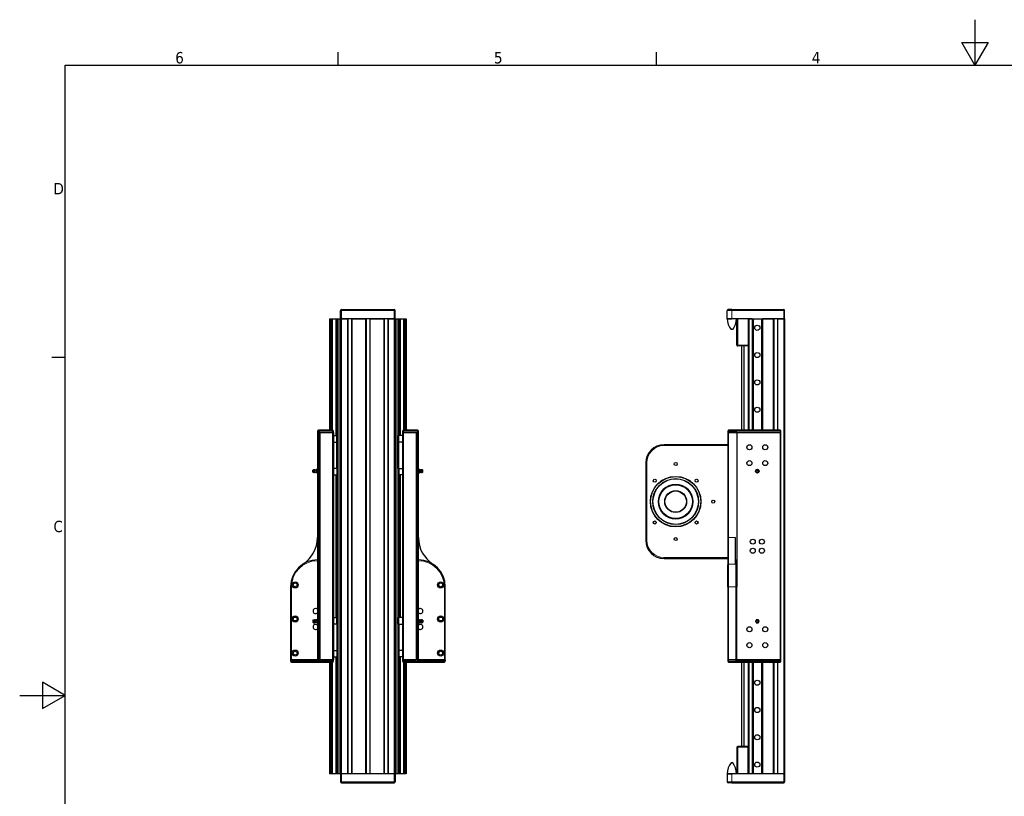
# Model space of a CAD drawing. Header units: millimetres. Extents: x 0 to 4200, y 0 to 2970.
# Tile 2 of 5: x 0 to 2164, y 1263 to 2970. Entities that reach past the tile are written whole.
import ezdxf

# ---------------------------------------------------------------- set-up
doc = ezdxf.new("R2010")
doc.units = ezdxf.units.MM
doc.header["$LTSCALE"] = 7
for name, color, linetype, lineweight in [('Bordo (ISO)', 7, 'Continuous', 25), ('Visibile (ISO)', 7, 'Continuous', 25), ('Visibile sottile (ISO)', 7, 'Continuous', 13)]:
    doc.layers.add(name, color=color, linetype=linetype, lineweight=lineweight)
doc.styles.add('Testo nota (ISO)', font='tahoma.ttf')

# ---------------------------------------------------------------- blocks, each defined once
blk = doc.blocks.new('Bordi Bordo di default')
at = {"layer": 'Bordo (ISO)'}
for p, q in [((70, 287), (70, 289.9)), ((140, 287), (140, 289.9)), ((10, 222.75), (7.1, 222.75))]:
    blk.add_line(p, q, dxfattribs=at)
at = {"layer": 'Bordo (ISO)', "flags": 128}
for points in [[(210, 297), (210, 287), (207.11, 292), (212.89, 292), (210, 287)], [(10, 10), (10, 287), (410, 287), (410, 10), (10, 10)], [(0, 148.5), (10, 148.5), (5, 151.39), (5, 145.61), (10, 148.5)]]:
    blk.add_lwpolyline(points, dxfattribs=at)
at = {"layer": 'Bordo (ISO)', "char_height": 2.5, "attachment_point": 7, "style": 'Testo nota (ISO)'}
for s, insert in [('6', (34.2, 287.35)), ('5', (104.27, 287.35)), ('4', (174.13, 287.4)), ('D', (7.43, 258.62)), ('C', (7.43, 184.33))]:
    blk.add_mtext(s, dxfattribs=dict(at, insert=insert))

msp = doc.modelspace()

# ---------------------------------------------------------------- linework, layer by layer
at = {"layer": 'Visibile (ISO)'}
for p, q in [((705.5, 2312.9), (705.5, 2330.9)), ((707.5, 2332.9), (823.5, 2332.9)), ((825.5, 2312.9), (825.5, 2330.9)), ((1555.5, 2312.9), (1555.5, 2330.9)), ((1565.5, 2332.9), (1557.5, 2332.9)), ((1565.5, 2332.9), (1679.5, 2332.9)), ((1681.5, 2312.9), (1681.5, 2330.9)), ((681.2, 2312.9), (681.7, 2312.9)), ((681.2, 2312.9), (681.2, 2067.9)), ((681.7, 2312.9), (684.5, 2312.9)), ((681.7, 2312.9), (681.7, 2067.9)), ((684.5, 2312.9), (686.5, 2312.9)), ((684.5, 2312.9), (684.5, 2067.9)), ((686.5, 2312.9), (687, 2312.9)), ((686.5, 2312.9), (686.5, 2067.9)), ((687, 2312.9), (694.7, 2312.9)), ((687, 2312.9), (687, 2067.9)), ((694.7, 2312.9), (695.3, 2312.9)), ((694.7, 2312.9), (694.7, 2056)), ((695.3, 2312.9), (697.2, 2312.9)), ((695.3, 2312.9), (695.3, 2056)), ((697.2, 2312.9), (698.6, 2312.9)), ((697.2, 2312.9), (697.2, 2056)), ((698.6, 2312.9), (699.6, 2312.9)), ((698.6, 2312.9), (698.6, 2056)), ((699.6, 2312.9), (704.3, 2312.9)), ((699.6, 2312.9), (699.6, 1312.9)), ((704.3, 2312.9), (705.5, 2312.9)), ((704.3, 1312.9), (704.3, 2312.9)), ((707.5, 2312.9), (705.5, 2312.9)), ((705.5, 1312.9), (705.5, 2312.9)), ((705.5, 2312.9), (707.5, 2312.9)), ((707.5, 2312.9), (720.5, 2312.9)), ((823.5, 2312.9), (707.5, 2312.9)), ((721.5, 2312.9), (721.5, 1312.9)), ((729.5, 2312.9), (729.5, 1312.9)), ((730.5, 2312.9), (760.5, 2312.9)), ((761.5, 2312.9), (761.5, 1312.9)), ((769.5, 2312.9), (769.5, 1312.9)), ((770.5, 2312.9), (800.5, 2312.9)), ((801.5, 2312.9), (801.5, 1312.9)), ((809.5, 2312.9), (809.5, 1312.9)), ((810.5, 2312.9), (823.5, 2312.9)), ((825.5, 2312.9), (823.5, 2312.9)), ((823.5, 2312.9), (825.5, 2312.9)), ((825.5, 2312.9), (825.5, 1312.9)), ((825.5, 2312.9), (826.7, 2312.9)), ((826.7, 2312.9), (831.4, 2312.9)), ((826.7, 2312.9), (826.7, 1312.9)), ((831.4, 2312.9), (832.4, 2312.9)), ((831.4, 2312.9), (831.4, 1312.9)), ((832.4, 2312.9), (833.7, 2312.9)), ((832.4, 2312.9), (832.4, 2056)), ((833.7, 2312.9), (835.7, 2312.9)), ((833.7, 2312.9), (833.7, 2056)), ((835.7, 2312.9), (836.2, 2312.9)), ((835.7, 2312.9), (835.7, 2056)), ((836.2, 2312.9), (843.9, 2312.9)), ((836.2, 2312.9), (836.2, 2056)), ((843.9, 2312.9), (844.5, 2312.9)), ((843.9, 2312.9), (843.9, 2067.9)), ((844.5, 2312.9), (846.4, 2312.9)), ((844.5, 2312.9), (844.5, 2067.9)), ((846.4, 2312.9), (849.2, 2312.9)), ((846.4, 2312.9), (846.4, 2067.9)), ((849.2, 2312.9), (849.7, 2312.9)), ((849.2, 2312.9), (849.2, 2067.9)), ((849.7, 2312.9), (849.7, 2067.9)), ((1555.5, 2312.9), (1565.5, 2312.9)), ((1565.5, 2312.9), (1555.5, 2312.9)), ((1610, 2312.9), (1565.5, 2312.9)), ((1576.5, 2254.9), (1576.5, 2312.9)), ((1601.5, 2312.9), (1578.5, 2312.9)), ((1601.5, 2312.9), (1601.5, 2254.9)), ((1603.5, 2312.9), (1610, 2312.9)), ((1610, 2312.9), (1611.7, 2312.9)), ((1610, 2312.9), (1610, 2067.9)), ((1611.7, 2312.9), (1612.2, 2312.9)), ((1611.7, 2312.9), (1611.7, 2067.9)), ((1612.2, 2312.9), (1630.8, 2312.9)), ((1612.2, 2312.9), (1612.2, 2067.9)), ((1630.8, 2312.9), (1631.3, 2312.9)), ((1630.8, 2312.9), (1630.8, 2067.9)), ((1631.3, 2312.9), (1633, 2312.9)), ((1631.3, 2312.9), (1631.3, 2067.9)), ((1633, 2312.9), (1656.5, 2312.9)), ((1679.5, 2312.9), (1633, 2312.9)), ((1633, 2312.9), (1633, 2067.9)), ((1657.5, 2312.9), (1657.5, 2067.9)), ((1665.5, 2312.9), (1665.5, 2067.9)), ((1666.5, 2312.9), (1679.5, 2312.9)), ((1681.5, 2312.9), (1679.5, 2312.9)), ((1679.5, 2312.9), (1681.5, 2312.9)), ((1681.5, 2312.9), (1681.5, 1312.9)), ((1567.3, 2288.9), (1563.7, 2288.9)), ((1601.5, 2252.9), (1578.5, 2252.9)), ((1587, 2252.9), (1587, 2067.9)), ((1591.5, 2252.9), (1591.5, 2067.9)), ((1601.5, 2252.9), (1601.5, 2254.9)), ((1601.5, 2252.9), (1601.5, 2067.9)), ((654.5, 2065.9), (654.5, 2062.9)), ((654.5, 2062.9), (656.5, 2062.9)), ((654.5, 2062.9), (654.5, 1562.9)), ((656.5, 2062.9), (654.5, 2062.9)), ((687.5, 2067.9), (656.5, 2067.9)), ((659.5, 2062.9), (656.5, 2062.9)), ((656.5, 2062.9), (687.5, 2062.9)), ((659.5, 1562.9), (659.5, 2062.9)), ((659.5, 2062.9), (687.5, 2062.9)), ((659.5, 2062.9), (659.5, 1562.9)), ((689.5, 2062.9), (687.5, 2062.9)), ((689.5, 2062.9), (687.5, 2062.9)), ((689.5, 2062.9), (689.5, 2065.9)), ((689.5, 2062.9), (689.5, 1562.9)), ((841.5, 2065.9), (841.5, 2062.9)), ((841.5, 2062.9), (841.5, 1562.9)), ((843.5, 2062.9), (841.5, 2062.9)), ((843.5, 2062.9), (841.5, 2062.9)), ((874.5, 2067.9), (843.5, 2067.9)), ((843.5, 2062.9), (871.5, 2062.9)), ((843.5, 2062.9), (874.5, 2062.9)), ((852, 2068.3), (849.7, 2068.3)), ((852, 2067.9), (852, 2068.3)), ((853.8, 2068.3), (857.5, 2068.3)), ((853.8, 2067.9), (853.8, 2068.3)), ((857.5, 2067.9), (857.5, 2068.3)), ((857.5, 2068.3), (859.3, 2068.3)), ((859.3, 2068.3), (860, 2068.3)), ((859.3, 2067.9), (859.3, 2068.3)), ((860, 2068.3), (862.1, 2068.3)), ((860, 2067.9), (860, 2068.3)), ((862.1, 2067.9), (862.1, 2068.3)), ((863.3, 2068.3), (867, 2068.3)), ((863.3, 2067.9), (863.3, 2068.3)), ((867, 2067.9), (867, 2068.3)), ((871.5, 2062.9), (871.5, 1562.9)), ((871.5, 2062.9), (874.5, 2062.9)), ((871.5, 2062.9), (871.5, 1562.9)), ((874.5, 2062.9), (876.5, 2062.9)), ((876.5, 2062.9), (874.5, 2062.9)), ((876.5, 2062.9), (876.5, 2065.9)), ((876.5, 1562.9), (876.5, 2062.9)), ((1556.5, 2065.9), (1556.5, 2062.9)), ((1556.5, 2062.9), (1558.5, 2062.9)), ((1556.5, 2062.9), (1556.5, 1831.8)), ((1558.5, 2062.9), (1556.5, 2062.9)), ((1671.5, 2067.9), (1558.5, 2067.9)), ((1576.5, 2062.9), (1558.5, 2062.9)), ((1558.5, 2062.9), (1671.5, 2062.9)), ((1576.3, 2068.3), (1577.1, 2068.3)), ((1576.3, 2067.9), (1576.3, 2068.3)), ((1576.5, 2062.9), (1576.5, 1780.9)), ((1576.5, 2062.9), (1671.5, 2062.9)), ((1576.5, 2062.9), (1576.5, 1780.9)), ((1576.5, 2062.9), (1671.5, 2062.9)), ((1576.5, 2062.9), (1576.5, 1780.9)), ((1577.1, 2067.9), (1577.1, 2068.3)), ((1580.9, 2068.3), (1581.7, 2068.3)), ((1580.9, 2067.9), (1580.9, 2068.3)), ((1581.7, 2067.9), (1581.7, 2068.3)), ((1671.5, 2062.9), (1673.5, 2062.9)), ((1671.5, 2062.9), (1673.5, 2062.9)), ((1673.5, 2062.9), (1671.5, 2062.9)), ((1673.5, 2062.9), (1673.5, 2065.9)), ((1673.5, 1562.9), (1673.5, 2062.9)), ((1673.5, 1562.9), (1673.5, 2062.9)), ((689.5, 2056), (697.2, 2056)), ((689.5, 2041.8), (697.2, 2041.8)), ((697.2, 2056), (699.4, 2056)), ((697.2, 2041.8), (697.2, 2056)), ((697.2, 2041.8), (699.4, 2041.8)), ((697.2, 1984), (697.2, 2041.8)), ((699.4, 2041.8), (699.4, 2056)), ((699.4, 1984), (699.4, 2041.8)), ((831.6, 2041.8), (831.6, 2056)), ((833.8, 2056), (831.6, 2056)), ((831.6, 1984), (831.6, 2041.8)), ((833.8, 2041.8), (831.6, 2041.8)), ((833.8, 2041.8), (833.8, 2056)), ((841.5, 2056), (833.8, 2056)), ((833.8, 1984), (833.8, 2041.8)), ((841.5, 2041.8), (833.8, 2041.8)), ((1556.5, 2035.9), (1416.5, 2035.9)), ((1376.5, 1995.9), (1376.5, 1825.9)), ((644.7, 1980.2), (646.4, 1981.1)), ((644.7, 1975.7), (644.7, 1980.2)), ((644.7, 1975.7), (646.4, 1974.7)), ((646.4, 1974.7), (646.4, 1981.1)), ((648.9, 1975.3), (648.9, 1980.6)), ((651.5, 1981.4), (651.5, 1979.7)), ((651.5, 1979.6), (651.5, 1979.7)), ((651.5, 1979.6), (651.5, 1976.2)), ((651.5, 1976.1), (651.5, 1976.2)), ((651.5, 1976.1), (651.5, 1974.4)), ((654.2, 1981.4), (651.8, 1981.4)), ((654.2, 1977.9), (651.8, 1977.9)), ((654.2, 1974.4), (651.8, 1974.4)), ((697.2, 1984), (689.5, 1984)), ((689.5, 1969.8), (697.2, 1969.8)), ((694.7, 1969.8), (694.7, 1656)), ((695.3, 1969.8), (695.3, 1656)), ((699.4, 1984), (697.2, 1984)), ((697.2, 1984), (697.2, 1969.8)), ((697.2, 1969.8), (699.4, 1969.8)), ((697.2, 1969.8), (697.2, 1656)), ((698.6, 1969.8), (698.6, 1656)), ((699.4, 1984), (699.4, 1969.8)), ((831.6, 1984), (833.8, 1984)), ((831.6, 1984), (831.6, 1969.8)), ((833.8, 1969.8), (831.6, 1969.8)), ((832.4, 1969.8), (832.4, 1656)), ((833.7, 1969.8), (833.7, 1656)), ((833.8, 1984), (841.5, 1984)), ((833.8, 1984), (833.8, 1969.8)), ((841.5, 1969.8), (833.8, 1969.8)), ((835.7, 1969.8), (835.7, 1656)), ((836.2, 1969.8), (836.2, 1656)), ((876.8, 1981.4), (879.2, 1981.4)), ((876.8, 1977.9), (879.2, 1977.9)), ((876.8, 1974.4), (879.2, 1974.4)), ((879.5, 1979.7), (879.5, 1981.4)), ((879.5, 1979.6), (879.5, 1979.7)), ((879.5, 1976.2), (879.5, 1979.6)), ((879.5, 1976.1), (879.5, 1976.2)), ((879.5, 1974.4), (879.5, 1976.1)), ((882, 1975.3), (882, 1980.6)), ((884.5, 1974.7), (884.5, 1981.1)), ((886.3, 1980.2), (884.5, 1981.1)), ((886.3, 1975.7), (884.5, 1974.7)), ((886.3, 1975.7), (886.3, 1980.2)), ((1621.4, 1981.4), (1621.4, 1981.4)), ((1621.5, 1981.4), (1621.4, 1981.4)), ((1621.4, 1974.4), (1621.4, 1974.4)), ((1621.4, 1974.4), (1621.5, 1974.4)), ((1624.5, 1979.6), (1624.5, 1979.7)), ((1624.5, 1976.1), (1624.5, 1976.2)), ((1556.5, 1831.8), (1556.5, 1772)), ((1573.5, 1773.6), (1573.5, 1831.8)), ((1416.5, 1785.9), (1556.5, 1785.9)), ((1574.5, 1782.9), (1573.5, 1782.9)), ((1576.5, 1780.9), (1576.5, 1723.9)), ((1556.5, 1723.9), (1556.5, 1772)), ((595.5, 1723.9), (595.5, 1562.9)), ((935.5, 1562.9), (935.5, 1723.9)), ((1556.5, 1723.9), (1556.5, 1562.9)), ((1576.5, 1562.9), (1576.5, 1723.9)), ((644.7, 1650.2), (646.4, 1651.1)), ((644.7, 1650.2), (644.7, 1645.7)), ((644.7, 1645.7), (646.4, 1644.7)), ((646.4, 1651.1), (646.4, 1644.7)), ((648.9, 1650.6), (648.9, 1645.3)), ((651.5, 1649.7), (651.5, 1651.4)), ((651.5, 1649.7), (651.5, 1649.6)), ((651.5, 1646.2), (651.5, 1649.6)), ((651.5, 1646.2), (651.5, 1646.1)), ((651.5, 1644.4), (651.5, 1646.1)), ((654.2, 1651.4), (651.8, 1651.4)), ((654.2, 1647.9), (651.8, 1647.9)), ((689.5, 1656), (697.2, 1656)), ((697.2, 1656), (699.4, 1656)), ((697.2, 1641.8), (697.2, 1656)), ((699.4, 1641.8), (699.4, 1656)), ((831.6, 1641.8), (831.6, 1656)), ((833.8, 1656), (831.6, 1656)), ((833.8, 1641.8), (833.8, 1656)), ((841.5, 1656), (833.8, 1656)), ((876.8, 1651.4), (879.2, 1651.4)), ((876.8, 1647.9), (879.2, 1647.9)), ((879.5, 1649.7), (879.5, 1651.4)), ((879.5, 1649.7), (879.5, 1649.6)), ((879.5, 1646.2), (879.5, 1649.6)), ((879.5, 1646.2), (879.5, 1646.1)), ((879.5, 1644.4), (879.5, 1646.1)), ((882, 1650.6), (882, 1645.3)), ((884.5, 1651.1), (884.5, 1644.7)), ((886.3, 1650.2), (884.5, 1651.1)), ((886.3, 1645.7), (884.5, 1644.7)), ((886.3, 1650.2), (886.3, 1645.7)), ((1621.4, 1651.4), (1621.4, 1651.4)), ((1621.4, 1651.4), (1621.5, 1651.4)), ((1624.5, 1649.7), (1624.5, 1649.6)), ((1624.5, 1646.2), (1624.5, 1646.1)), ((654.2, 1644.4), (651.8, 1644.4)), ((697.2, 1641.8), (689.5, 1641.8)), ((699.4, 1641.8), (697.2, 1641.8)), ((697.2, 1641.8), (697.2, 1584)), ((699.4, 1641.8), (699.4, 1584)), ((831.6, 1641.8), (833.8, 1641.8)), ((831.6, 1641.8), (831.6, 1584)), ((833.8, 1641.8), (841.5, 1641.8)), ((833.8, 1641.8), (833.8, 1584)), ((876.8, 1644.4), (879.2, 1644.4)), ((1621.4, 1644.4), (1621.4, 1644.4)), ((1621.5, 1644.4), (1621.4, 1644.4)), ((689.5, 1584), (697.2, 1584)), ((697.2, 1584), (699.4, 1584)), ((697.2, 1584), (697.2, 1569.8)), ((699.4, 1584), (699.4, 1569.8)), ((833.8, 1584), (831.6, 1584)), ((831.6, 1584), (831.6, 1569.8)), ((841.5, 1584), (833.8, 1584)), ((833.8, 1584), (833.8, 1569.8)), ((597.5, 1562.9), (595.5, 1562.9)), ((595.5, 1562.9), (597.5, 1562.9)), ((595.5, 1562.9), (595.5, 1559.9)), ((597.5, 1562.9), (652.5, 1562.9)), ((652.5, 1562.9), (597.5, 1562.9)), ((654.5, 1562.9), (652.5, 1562.9)), ((656.5, 1562.9), (654.5, 1562.9)), ((654.5, 1562.9), (656.5, 1562.9)), ((654.5, 1562.9), (654.5, 1559.9)), ((656.5, 1562.9), (659.5, 1562.9)), ((687.5, 1562.9), (656.5, 1562.9)), ((659.5, 1562.9), (687.5, 1562.9)), ((689.5, 1562.9), (687.5, 1562.9)), ((687.5, 1562.9), (689.5, 1562.9)), ((689.5, 1569.8), (697.2, 1569.8)), ((689.5, 1559.9), (689.5, 1562.9)), ((694.7, 1569.8), (694.7, 1312.9)), ((695.3, 1569.8), (695.3, 1312.9)), ((697.2, 1569.8), (699.4, 1569.8)), ((697.2, 1569.8), (697.2, 1312.9)), ((698.6, 1569.8), (698.6, 1312.9)), ((833.8, 1569.8), (831.6, 1569.8)), ((832.4, 1569.8), (832.4, 1312.9)), ((833.7, 1569.8), (833.7, 1312.9)), ((841.5, 1569.8), (833.8, 1569.8)), ((835.7, 1569.8), (835.7, 1312.9)), ((836.2, 1569.8), (836.2, 1312.9)), ((843.5, 1562.9), (841.5, 1562.9)), ((841.5, 1562.9), (841.5, 1559.9)), ((841.5, 1562.9), (843.5, 1562.9)), ((843.5, 1562.9), (871.5, 1562.9)), ((874.5, 1562.9), (843.5, 1562.9)), ((874.5, 1562.9), (871.5, 1562.9)), ((876.5, 1562.9), (874.5, 1562.9)), ((874.5, 1562.9), (876.5, 1562.9)), ((876.5, 1559.9), (876.5, 1562.9)), ((878.5, 1562.9), (876.5, 1562.9)), ((878.5, 1562.9), (933.5, 1562.9)), ((933.5, 1562.9), (878.5, 1562.9)), ((935.5, 1562.9), (933.5, 1562.9)), ((933.5, 1562.9), (935.5, 1562.9)), ((935.5, 1562.9), (935.5, 1559.9)), ((1558.5, 1562.9), (1556.5, 1562.9)), ((1556.5, 1562.9), (1558.5, 1562.9)), ((1556.5, 1562.9), (1556.5, 1559.9)), ((1574.5, 1562.9), (1558.5, 1562.9)), ((1574.5, 1562.9), (1558.5, 1562.9)), ((1576.5, 1562.9), (1574.5, 1562.9)), ((1574.5, 1562.9), (1576.5, 1562.9)), ((1578.5, 1562.9), (1576.5, 1562.9)), ((1576.5, 1562.9), (1576.5, 1559.9)), ((1578.5, 1562.9), (1671.5, 1562.9)), ((1578.5, 1562.9), (1671.5, 1562.9)), ((1671.5, 1562.9), (1578.5, 1562.9)), ((1673.5, 1562.9), (1671.5, 1562.9)), ((1673.5, 1562.9), (1671.5, 1562.9)), ((1671.5, 1562.9), (1673.5, 1562.9)), ((1673.5, 1559.9), (1673.5, 1562.9)), ((597.5, 1557.9), (652.5, 1557.9)), ((652.5, 1557.9), (656.5, 1557.9)), ((656.5, 1557.9), (687.5, 1557.9)), ((664, 1557.9), (664, 1557.5)), ((667.6, 1557.5), (664, 1557.5)), ((667.6, 1557.9), (667.6, 1557.5)), ((681.2, 1557.9), (681.2, 1312.9)), ((681.7, 1557.9), (681.7, 1312.9)), ((684.5, 1557.9), (684.5, 1312.9)), ((686.5, 1557.9), (686.5, 1312.9)), ((687, 1557.9), (687, 1312.9)), ((843.5, 1557.9), (874.5, 1557.9)), ((843.9, 1557.9), (843.9, 1312.9)), ((844.5, 1557.9), (844.5, 1312.9)), ((846.4, 1557.9), (846.4, 1312.9)), ((849.2, 1557.9), (849.2, 1312.9)), ((849.7, 1557.9), (849.7, 1312.9)), ((874.5, 1557.9), (878.5, 1557.9)), ((878.5, 1557.9), (933.5, 1557.9)), ((1558.5, 1557.9), (1574.5, 1557.9)), ((1574.5, 1557.9), (1578.5, 1557.9)), ((1576.3, 1557.9), (1576.3, 1557.5)), ((1577.1, 1557.5), (1576.3, 1557.5)), ((1577.1, 1557.9), (1577.1, 1557.5)), ((1578.5, 1557.9), (1671.5, 1557.9)), ((1580.9, 1557.9), (1580.9, 1557.5)), ((1581.7, 1557.5), (1580.9, 1557.5)), ((1581.7, 1557.9), (1581.7, 1557.5)), ((1587, 1557.9), (1587, 1372.9)), ((1591.5, 1557.9), (1591.5, 1372.9)), ((1601.5, 1557.9), (1601.5, 1372.9)), ((1610, 1557.9), (1610, 1312.9)), ((1611.7, 1557.9), (1611.7, 1312.9)), ((1612.2, 1557.9), (1612.2, 1312.9)), ((1630.8, 1557.9), (1630.8, 1312.9)), ((1631.3, 1557.9), (1631.3, 1312.9)), ((1633, 1557.9), (1633, 1312.9)), ((1657.5, 1557.9), (1657.5, 1312.9)), ((1665.5, 1557.9), (1665.5, 1312.9)), ((1576.5, 1370.9), (1576.5, 1312.9)), ((1601.5, 1372.9), (1578.5, 1372.9)), ((1601.5, 1372.9), (1601.5, 1370.9)), ((1601.5, 1312.9), (1601.5, 1370.9)), ((1567.3, 1336.9), (1563.7, 1336.9)), ((681.7, 1312.9), (681.2, 1312.9)), ((684.5, 1312.9), (681.7, 1312.9)), ((686.5, 1312.9), (684.5, 1312.9)), ((687, 1312.9), (686.5, 1312.9)), ((694.7, 1312.9), (687, 1312.9)), ((695.3, 1312.9), (694.7, 1312.9)), ((697.2, 1312.9), (695.3, 1312.9)), ((698.6, 1312.9), (697.2, 1312.9)), ((699.6, 1312.9), (698.6, 1312.9)), ((704.3, 1312.9), (699.6, 1312.9)), ((705.5, 1312.9), (704.3, 1312.9)), ((705.5, 1312.9), (707.5, 1312.9)), ((705.5, 1312.9), (705.5, 1294.9)), ((705.5, 1312.9), (707.5, 1312.9)), ((720.5, 1312.9), (707.5, 1312.9)), ((823.5, 1312.9), (707.5, 1312.9)), ((760.5, 1312.9), (730.5, 1312.9)), ((800.5, 1312.9), (770.5, 1312.9)), ((823.5, 1312.9), (810.5, 1312.9)), ((823.5, 1312.9), (825.5, 1312.9)), ((823.5, 1312.9), (825.5, 1312.9)), ((825.5, 1312.9), (825.5, 1294.9)), ((826.7, 1312.9), (825.5, 1312.9)), ((831.4, 1312.9), (826.7, 1312.9)), ((832.4, 1312.9), (831.4, 1312.9)), ((833.7, 1312.9), (832.4, 1312.9)), ((835.7, 1312.9), (833.7, 1312.9)), ((836.2, 1312.9), (835.7, 1312.9)), ((843.9, 1312.9), (836.2, 1312.9)), ((844.5, 1312.9), (843.9, 1312.9)), ((846.4, 1312.9), (844.5, 1312.9)), ((849.2, 1312.9), (846.4, 1312.9)), ((849.7, 1312.9), (849.2, 1312.9)), ((1555.5, 1312.9), (1565.5, 1312.9)), ((1555.5, 1312.9), (1555.5, 1294.9)), ((1565.5, 1312.9), (1555.5, 1312.9)), ((1610, 1312.9), (1565.5, 1312.9)), ((1601.5, 1312.9), (1578.5, 1312.9)), ((1610, 1312.9), (1603.5, 1312.9)), ((1611.7, 1312.9), (1610, 1312.9)), ((1612.2, 1312.9), (1611.7, 1312.9)), ((1630.8, 1312.9), (1612.2, 1312.9)), ((1631.3, 1312.9), (1630.8, 1312.9)), ((1633, 1312.9), (1631.3, 1312.9)), ((1656.5, 1312.9), (1633, 1312.9)), ((1679.5, 1312.9), (1633, 1312.9)), ((1679.5, 1312.9), (1666.5, 1312.9)), ((1679.5, 1312.9), (1681.5, 1312.9)), ((1679.5, 1312.9), (1681.5, 1312.9)), ((1681.5, 1312.9), (1681.5, 1294.9)), ((707.5, 1292.9), (823.5, 1292.9)), ((1565.5, 1292.9), (1557.5, 1292.9)), ((1565.5, 1292.9), (1679.5, 1292.9))]:
    msp.add_line(p, q, dxfattribs=at)
for centre, radius in [((1621.5, 2292.9), 5.6), ((1621.5, 2292.9), 5.6), ((1621.5, 2232.9), 5.6), ((1621.5, 2232.9), 5.6), ((1621.5, 2172.9), 5.6), ((1621.5, 2172.9), 5.6), ((1621.5, 2112.9), 5.6), ((1621.5, 2112.9), 5.6), ((1604, 2030.4), 5.5), ((1604, 2030.4), 5.5), ((1604, 2030.4), 5.5), ((1639, 2030.4), 5.5), ((1639, 2030.4), 5.5), ((1639, 2030.4), 5.5), ((1442, 1993.4), 3.32), ((1604, 1995.4), 5.5), ((1604, 1995.4), 5.5), ((1604, 1995.4), 5.5), ((1639, 1995.4), 5.5), ((1639, 1995.4), 5.5), ((1639, 1995.4), 5.5), ((1621.4, 1977.9), 3.25), ((1621.4, 1977.9), 3.19), ((1621.4, 1977.9), 2.25), ((1442, 1910.9), 55.5), ((1442, 1910.9), 55), ((1442, 1910.9), 50.5), ((1442, 1910.9), 50), ((1396, 1956.9), 3.32), ((1442, 1910.9), 37.5), ((1487.9, 1956.9), 3.32), ((1442, 1910.9), 37), ((1442, 1910.9), 24), ((1442, 1910.9), 23.5), ((1524.5, 1910.9), 3.32), ((1396, 1865), 3.32), ((1487.9, 1865), 3.32), ((1442, 1828.4), 3.32), ((1611.5, 1822.9), 5.5), ((1611.5, 1822.9), 5.5), ((1611.5, 1822.9), 5.5), ((1631.5, 1822.9), 5.5), ((1631.5, 1822.9), 5.5), ((1631.5, 1822.9), 5.5), ((1611.5, 1802.9), 5.5), ((1611.5, 1802.9), 5.5), ((1611.5, 1802.9), 5.5), ((1631.5, 1802.9), 5.5), ((1631.5, 1802.9), 5.5), ((1631.5, 1802.9), 5.5), ((605.5, 1727.9), 6.75), ((605.5, 1727.9), 4.25), ((925.5, 1727.9), 6.75), ((925.5, 1727.9), 4.25), ((605.5, 1652.9), 6.75), ((605.5, 1652.9), 4.25), ((925.5, 1652.9), 6.75), ((925.5, 1652.9), 4.25), ((1621.4, 1647.9), 3.25), ((1621.4, 1647.9), 3.19), ((1621.4, 1647.9), 2.25), ((1604, 1630.4), 5.5), ((1604, 1630.4), 5.5), ((1604, 1630.4), 5.5), ((1639, 1630.4), 5.5), ((1639, 1630.4), 5.5), ((1639, 1630.4), 5.5), ((605.5, 1577.9), 6.75), ((605.5, 1577.9), 4.25), ((925.5, 1577.9), 6.75), ((925.5, 1577.9), 4.25), ((1604, 1595.4), 5.5), ((1604, 1595.4), 5.5), ((1604, 1595.4), 5.5), ((1639, 1595.4), 5.5), ((1639, 1595.4), 5.5), ((1639, 1595.4), 5.5), ((1621.5, 1512.9), 5.6), ((1621.5, 1512.9), 5.6), ((1621.5, 1452.9), 5.6), ((1621.5, 1452.9), 5.6), ((1621.5, 1392.9), 5.6), ((1621.5, 1392.9), 5.6), ((1621.5, 1332.9), 5.6), ((1621.5, 1332.9), 5.6)]:
    msp.add_circle(centre, radius, dxfattribs=at)
for centre, radius, start, end in [((707.5, 2330.9), 2, 90, 180), ((823.5, 2330.9), 2, 0, 90), ((1557.5, 2330.9), 2, 90, 180), ((1679.5, 2330.9), 2, 0, 90), ((1595.5, 2313.2), 40, 180.3769, 217.3425), ((1535.5, 2313.2), 40, 322.6575, 359.6231), ((1578.5, 2254.9), 2, 180, 270), ((656.5, 2065.9), 2, 90, 180), ((687.5, 2065.9), 2, 0, 90), ((843.5, 2065.9), 2, 90, 180), ((874.5, 2065.9), 2, 0, 90), ((1558.5, 2065.9), 2, 90, 180), ((1671.5, 2065.9), 2, 0, 90), ((1416.5, 1995.9), 40, 90, 180), ((647, 1977.9), 3.25, 54.6254, 100.6387), ((647, 1977.9), 3.25, 259.3613, 305.3746), ((648.4, 1986.6), 6, 275.227, 301.3313), ((648.4, 1969.3), 6, 58.6687, 84.773), ((882.6, 1986.6), 6, 238.6687, 264.773), ((882.6, 1969.3), 6, 95.227, 121.3313), ((883.9, 1977.9), 3.25, 79.3613, 125.3746), ((883.9, 1977.9), 3.25, 234.6254, 280.6387), ((1621.4, 1977.9), 3.5, 90.2854, 269.7146), ((1621.4, 1977.9), 3.5, 270, 90), ((1621.4, 1977.9), 3.5, 90, 90.2854), ((1621.5, 1977.9), 3.5, 90.9206, 90.9639), ((1621.4, 1977.9), 3.5, 269.7146, 270), ((1621.5, 1977.9), 3.5, 269.0361, 269.0794), ((1621.5, 1977.9), 3.5, 30.9206, 89.0794), ((1621.5, 1977.9), 3.5, 270.9206, 329.0794), ((1621.5, 1977.9), 3.5, 330.9206, 29.0794), ((585.5, 1831.8), 69, 302.6198, 0), ((945.5, 1831.8), 69, 180, 237.3802), ((1416.5, 1825.9), 40, 180, 270), ((654.5, 1723.9), 59, 90, 180), ((876.5, 1723.9), 59, 0, 90), ((1574.5, 1780.9), 2, 0, 90), ((650.5, 1670.4), 5.6, 44.4153, 315.5847), ((650.5, 1670.4), 5.6, 44.4153, 315.5847), ((880.5, 1670.4), 5.6, 224.4153, 135.5847), ((880.5, 1670.4), 5.6, 224.4153, 135.5847), ((647, 1647.9), 3.25, 54.6254, 100.6387), ((647, 1647.9), 3.25, 259.3613, 305.3746), ((648.4, 1656.6), 6, 275.227, 301.3313), ((648.4, 1639.3), 6, 58.6687, 84.773), ((882.6, 1656.6), 6, 238.6687, 264.773), ((882.6, 1639.3), 6, 95.227, 121.3313), ((883.9, 1647.9), 3.25, 79.3613, 125.3746), ((883.9, 1647.9), 3.25, 234.6254, 280.6387), ((1621.4, 1647.9), 3.5, 90.2854, 269.7146), ((1621.4, 1647.9), 3.5, 270, 90), ((1621.4, 1647.9), 3.5, 90, 90.2854), ((1621.5, 1647.9), 3.5, 90.9206, 90.9639), ((1621.5, 1647.9), 3.5, 30.9206, 89.0794), ((1621.5, 1647.9), 3.5, 270.9206, 329.0794), ((1621.5, 1647.9), 3.5, 330.9206, 29.0794), ((650.5, 1635.4), 5.6, 44.4153, 315.5847), ((650.5, 1635.4), 5.6, 44.4153, 315.5847), ((880.5, 1635.4), 5.6, 224.4153, 135.5847), ((880.5, 1635.4), 5.6, 224.4153, 135.5847), ((1621.4, 1647.9), 3.5, 269.7146, 270), ((1621.5, 1647.9), 3.5, 269.0361, 269.0794), ((597.5, 1559.9), 2, 180, 270), ((656.5, 1559.9), 2, 180, 270), ((687.5, 1559.9), 2, 270, 0), ((843.5, 1559.9), 2, 180, 270), ((874.5, 1559.9), 2, 270, 0), ((933.5, 1559.9), 2, 270, 0), ((1558.5, 1559.9), 2, 180, 270), ((1574.5, 1559.9), 2, 270, 0), ((1671.5, 1559.9), 2, 270, 0), ((1578.5, 1370.9), 2, 90, 180), ((1595.5, 1312.7), 40, 142.6575, 179.6231), ((1535.5, 1312.7), 40, 0.3769, 37.3425), ((707.5, 1294.9), 2, 180, 270), ((823.5, 1294.9), 2, 270, 0), ((1557.5, 1294.9), 2, 180, 270), ((1679.5, 1294.9), 2, 270, 0)]:
    msp.add_arc(centre, radius, start, end, dxfattribs=at)
for points, weights in [([(651.5, 1981.4), (651.5, 1981.4), (651.8, 1981.4)], [1, 1.03575377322, 1]), ([(651.8, 1981.4), (651.5, 1980.5), (651.5, 1979.7)], [1, 1.03575377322, 1]), ([(651.5, 1979.6), (651.5, 1978.9), (651.8, 1977.9)], [1, 1.03575377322, 1]), ([(651.8, 1977.9), (651.5, 1977), (651.5, 1976.2)], [1, 1.03575377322, 1]), ([(651.5, 1976.1), (651.5, 1975.4), (651.8, 1974.4)], [1, 1.03575377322, 1]), ([(651.8, 1974.4), (651.5, 1974.4), (651.5, 1974.4)], [1, 1.03575377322, 1]), ([(654.2, 1981.4), (654.5, 1981.4), (654.5, 1981.4)], [1, 1.03575377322, 1]), ([(654.5, 1979.7), (654.5, 1980.5), (654.2, 1981.4)], [1, 1.03575377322, 1]), ([(654.2, 1977.9), (654.5, 1978.9), (654.5, 1979.6)], [1, 1.03575377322, 1]), ([(654.5, 1976.2), (654.5, 1977), (654.2, 1977.9)], [1, 1.03575377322, 1]), ([(654.2, 1974.4), (654.5, 1975.4), (654.5, 1976.1)], [1, 1.03575377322, 1]), ([(654.5, 1974.4), (654.5, 1974.4), (654.2, 1974.4)], [1, 1.03575377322, 1]), ([(876.5, 1981.4), (876.5, 1981.4), (876.8, 1981.4)], [1, 1.03575377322, 1]), ([(876.8, 1981.4), (876.5, 1980.5), (876.5, 1979.7)], [1, 1.03575377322, 1]), ([(876.5, 1979.6), (876.5, 1978.9), (876.8, 1977.9)], [1, 1.03575377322, 1]), ([(876.8, 1977.9), (876.5, 1977), (876.5, 1976.2)], [1, 1.03575377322, 1]), ([(876.5, 1976.1), (876.5, 1975.4), (876.8, 1974.4)], [1, 1.03575377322, 1]), ([(876.8, 1974.4), (876.5, 1974.4), (876.5, 1974.4)], [1, 1.03575377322, 1]), ([(879.2, 1981.4), (879.5, 1981.4), (879.5, 1981.4)], [1, 1.03575377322, 1]), ([(879.5, 1979.7), (879.5, 1980.5), (879.2, 1981.4)], [1, 1.03575377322, 1]), ([(879.2, 1977.9), (879.5, 1978.9), (879.5, 1979.6)], [1, 1.03575377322, 1]), ([(879.5, 1976.2), (879.5, 1977), (879.2, 1977.9)], [1, 1.03575377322, 1]), ([(879.2, 1974.4), (879.5, 1975.4), (879.5, 1976.1)], [1, 1.03575377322, 1]), ([(879.5, 1974.4), (879.5, 1974.4), (879.2, 1974.4)], [1, 1.03575377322, 1]), ([(1617.4, 1977.9), (1617.8, 1978.6), (1618.2, 1979.2)], [1, 1.02693166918, 1.01329056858]), ([(1618.2, 1976.6), (1617.8, 1977.2), (1617.4, 1977.9)], [1.01329056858, 1.02693166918, 1]), ([(1618.7, 1980.1), (1619, 1980.7), (1619.4, 1981.4)], [1.01245880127, 1.02771855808, 1]), ([(1619.4, 1974.4), (1619, 1975.2), (1618.7, 1975.8)], [1, 1.02771855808, 1.01245880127]), ([(1619.4, 1981.4), (1620.5, 1981.4), (1621.4, 1981.4)], [1, 1.03575377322, 1]), ([(1621.4, 1974.4), (1620.5, 1974.4), (1619.4, 1974.4)], [1, 1.03575377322, 1]), ([(1621.5, 1981.4), (1622.4, 1981.4), (1623.5, 1981.4)], [1, 1.03575377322, 1]), ([(1623.5, 1974.4), (1622.4, 1974.4), (1621.5, 1974.4)], [1, 1.03575377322, 1]), ([(1623.5, 1981.4), (1624, 1980.5), (1624.5, 1979.7)], [1, 1.03575377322, 1]), ([(1624.5, 1976.1), (1624, 1975.4), (1623.5, 1974.4)], [1, 1.03575377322, 1]), ([(1624.5, 1979.6), (1625, 1978.9), (1625.5, 1977.9)], [1, 1.03575377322, 1]), ([(1625.5, 1977.9), (1625, 1977), (1624.5, 1976.2)], [1, 1.03575377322, 1]), ([(651.8, 1651.4), (651.5, 1651.4), (651.5, 1651.4)], [1, 1.03575377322, 1]), ([(651.5, 1649.7), (651.5, 1650.5), (651.8, 1651.4)], [1, 1.03575377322, 1]), ([(651.8, 1647.9), (651.5, 1648.9), (651.5, 1649.6)], [1, 1.03575377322, 1]), ([(651.5, 1646.2), (651.5, 1647), (651.8, 1647.9)], [1, 1.03575377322, 1]), ([(651.8, 1644.4), (651.5, 1645.4), (651.5, 1646.1)], [1, 1.03575377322, 1]), ([(654.5, 1651.4), (654.5, 1651.4), (654.2, 1651.4)], [1, 1.03575377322, 1]), ([(654.2, 1651.4), (654.5, 1650.5), (654.5, 1649.7)], [1, 1.03575377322, 1]), ([(654.5, 1649.6), (654.5, 1648.9), (654.2, 1647.9)], [1, 1.03575377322, 1]), ([(654.2, 1647.9), (654.5, 1647), (654.5, 1646.2)], [1, 1.03575377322, 1]), ([(654.5, 1646.1), (654.5, 1645.4), (654.2, 1644.4)], [1, 1.03575377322, 1]), ([(876.5, 1651.4), (876.5, 1651.4), (876.8, 1651.4)], [1, 1.03575377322, 1]), ([(876.8, 1651.4), (876.5, 1650.5), (876.5, 1649.7)], [1, 1.03575377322, 1]), ([(876.5, 1649.6), (876.5, 1648.9), (876.8, 1647.9)], [1, 1.03575377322, 1]), ([(876.8, 1647.9), (876.5, 1647), (876.5, 1646.2)], [1, 1.03575377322, 1]), ([(876.5, 1646.1), (876.5, 1645.4), (876.8, 1644.4)], [1, 1.03575377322, 1]), ([(879.2, 1651.4), (879.5, 1651.4), (879.5, 1651.4)], [1, 1.03575377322, 1]), ([(879.5, 1649.7), (879.5, 1650.5), (879.2, 1651.4)], [1, 1.03575377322, 1]), ([(879.2, 1647.9), (879.5, 1648.9), (879.5, 1649.6)], [1, 1.03575377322, 1]), ([(879.5, 1646.2), (879.5, 1647), (879.2, 1647.9)], [1, 1.03575377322, 1]), ([(879.2, 1644.4), (879.5, 1645.4), (879.5, 1646.1)], [1, 1.03575377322, 1]), ([(1618.2, 1649.2), (1617.8, 1648.6), (1617.4, 1647.9)], [1.01329056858, 1.02693166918, 1]), ([(1617.4, 1647.9), (1617.8, 1647.2), (1618.2, 1646.6)], [1, 1.02693166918, 1.01329056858]), ([(1619.4, 1651.4), (1619, 1650.7), (1618.7, 1650.1)], [1, 1.02771855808, 1.01245880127]), ([(1618.7, 1645.8), (1619, 1645.2), (1619.4, 1644.4)], [1.01245880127, 1.02771855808, 1]), ([(1621.4, 1651.4), (1620.5, 1651.4), (1619.4, 1651.4)], [1, 1.03575377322, 1]), ([(1623.5, 1651.4), (1622.4, 1651.4), (1621.5, 1651.4)], [1, 1.03575377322, 1]), ([(1624.5, 1649.7), (1624, 1650.5), (1623.5, 1651.4)], [1, 1.03575377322, 1]), ([(1623.5, 1644.4), (1624, 1645.4), (1624.5, 1646.1)], [1, 1.03575377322, 1]), ([(1625.5, 1647.9), (1625, 1648.9), (1624.5, 1649.6)], [1, 1.03575377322, 1]), ([(1624.5, 1646.2), (1625, 1647), (1625.5, 1647.9)], [1, 1.03575377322, 1]), ([(651.5, 1644.4), (651.5, 1644.4), (651.8, 1644.4)], [1, 1.03575377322, 1]), ([(654.2, 1644.4), (654.5, 1644.4), (654.5, 1644.4)], [1, 1.03575377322, 1]), ([(876.8, 1644.4), (876.5, 1644.4), (876.5, 1644.4)], [1, 1.03575377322, 1]), ([(879.5, 1644.4), (879.5, 1644.4), (879.2, 1644.4)], [1, 1.03575377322, 1]), ([(1619.4, 1644.4), (1620.5, 1644.4), (1621.4, 1644.4)], [1, 1.03575377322, 1]), ([(1621.5, 1644.4), (1622.4, 1644.4), (1623.5, 1644.4)], [1, 1.03575377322, 1])]:
    msp.add_rational_spline(points, weights, degree=2, dxfattribs=at)
at = {"layer": 'Visibile sottile (ISO)'}
for p, q in [((705.5, 2330.9), (707.5, 2330.9)), ((707.5, 2332.9), (707.5, 2330.9)), ((823.5, 2330.9), (707.5, 2330.9)), ((707.5, 2312.9), (707.5, 2330.9)), ((823.5, 2330.9), (823.5, 2332.9)), ((823.5, 2330.9), (825.5, 2330.9)), ((823.5, 2312.9), (823.5, 2330.9)), ((1555.5, 2330.9), (1565.5, 2330.9)), ((1565.5, 2332.9), (1565.5, 2330.9)), ((1679.5, 2330.9), (1565.5, 2330.9)), ((1565.5, 2312.9), (1565.5, 2330.9)), ((1679.5, 2330.9), (1679.5, 2332.9)), ((1679.5, 2330.9), (1681.5, 2330.9)), ((1679.5, 2312.9), (1679.5, 2330.9)), ((707.5, 2312.9), (707.5, 1312.9)), ((720.5, 2312.9), (720.5, 1312.9)), ((730.5, 2312.9), (730.5, 1312.9)), ((760.5, 2312.9), (760.5, 1312.9)), ((770.5, 2312.9), (770.5, 1312.9)), ((800.5, 2312.9), (800.5, 1312.9)), ((810.5, 2312.9), (810.5, 1312.9)), ((823.5, 2312.9), (823.5, 1312.9)), ((1578.5, 2312.9), (1578.5, 2254.9)), ((1603.5, 2312.9), (1603.5, 2067.9)), ((1656.5, 2312.9), (1656.5, 2067.9)), ((1666.5, 2312.9), (1666.5, 2067.9)), ((1679.5, 1312.9), (1679.5, 2312.9)), ((1578.5, 2254.9), (1576.5, 2254.9)), ((1578.5, 2252.9), (1578.5, 2254.9)), ((1578.5, 2254.9), (1601.5, 2254.9)), ((656.5, 2065.9), (654.5, 2065.9)), ((656.5, 2065.9), (656.5, 2067.9)), ((656.5, 2065.9), (687.5, 2065.9)), ((656.5, 2062.9), (656.5, 2065.9)), ((656.5, 1562.9), (656.5, 2062.9)), ((687.5, 2067.9), (687.5, 2065.9)), ((689.5, 2065.9), (687.5, 2065.9)), ((687.5, 2065.9), (687.5, 2062.9)), ((687.5, 2062.9), (687.5, 1562.9)), ((843.5, 2065.9), (841.5, 2065.9)), ((843.5, 2065.9), (843.5, 2067.9)), ((843.5, 2065.9), (874.5, 2065.9)), ((843.5, 2062.9), (843.5, 2065.9)), ((843.5, 2062.9), (843.5, 1562.9)), ((874.5, 2067.9), (874.5, 2065.9)), ((876.5, 2065.9), (874.5, 2065.9)), ((874.5, 2065.9), (874.5, 2062.9)), ((874.5, 2062.9), (874.5, 1562.9)), ((1558.5, 2065.9), (1556.5, 2065.9)), ((1558.5, 2065.9), (1558.5, 2067.9)), ((1558.5, 2065.9), (1671.5, 2065.9)), ((1558.5, 2062.9), (1558.5, 2065.9)), ((1558.5, 1831.8), (1558.5, 2062.9)), ((1671.5, 2067.9), (1671.5, 2065.9)), ((1673.5, 2065.9), (1671.5, 2065.9)), ((1671.5, 2065.9), (1671.5, 2062.9)), ((1671.5, 2062.9), (1671.5, 1562.9)), ((1671.5, 2062.9), (1671.5, 1562.9)), ((1416.5, 2035.9), (1416.5, 2033.9)), ((1416.5, 2033.9), (1556.5, 2033.9)), ((1376.5, 1995.9), (1378.5, 1995.9)), ((1378.5, 1825.9), (1378.5, 1995.9)), ((1376.5, 1825.9), (1378.5, 1825.9)), ((1556.5, 1831.8), (1558.5, 1831.8)), ((1558.5, 1773.6), (1558.5, 1831.8)), ((1573.5, 1831.8), (1558.5, 1831.8)), ((1556.5, 1787.9), (1416.5, 1787.9)), ((1416.5, 1785.9), (1416.5, 1787.9)), ((1574.5, 1723.9), (1574.5, 1782.9)), ((1558.5, 1773.6), (1558.5, 1723.9)), ((1558.5, 1773.6), (1573.5, 1773.6)), ((595.5, 1723.9), (597.5, 1723.9)), ((597.5, 1562.9), (597.5, 1723.9)), ((933.5, 1723.9), (933.5, 1562.9)), ((933.5, 1723.9), (935.5, 1723.9)), ((1556.5, 1723.9), (1558.5, 1723.9)), ((1558.5, 1562.9), (1558.5, 1723.9)), ((1558.5, 1723.9), (1574.5, 1723.9)), ((1574.5, 1723.9), (1576.5, 1723.9)), ((1574.5, 1723.9), (1574.5, 1562.9)), ((595.5, 1559.9), (597.5, 1559.9)), ((597.5, 1562.9), (597.5, 1559.9)), ((652.5, 1559.9), (597.5, 1559.9)), ((597.5, 1557.9), (597.5, 1559.9)), ((652.5, 1562.9), (652.5, 1559.9)), ((652.5, 1557.9), (652.5, 1559.9)), ((654.5, 1559.9), (652.5, 1559.9)), ((654.5, 1559.9), (656.5, 1559.9)), ((656.5, 1559.9), (656.5, 1562.9)), ((687.5, 1559.9), (656.5, 1559.9)), ((656.5, 1557.9), (656.5, 1559.9)), ((687.5, 1562.9), (687.5, 1559.9)), ((687.5, 1559.9), (687.5, 1557.9)), ((687.5, 1559.9), (689.5, 1559.9)), ((841.5, 1559.9), (843.5, 1559.9)), ((843.5, 1559.9), (843.5, 1562.9)), ((874.5, 1559.9), (843.5, 1559.9)), ((843.5, 1557.9), (843.5, 1559.9)), ((874.5, 1562.9), (874.5, 1559.9)), ((874.5, 1559.9), (874.5, 1557.9)), ((874.5, 1559.9), (876.5, 1559.9)), ((878.5, 1559.9), (876.5, 1559.9)), ((878.5, 1559.9), (878.5, 1562.9)), ((933.5, 1559.9), (878.5, 1559.9)), ((878.5, 1557.9), (878.5, 1559.9)), ((933.5, 1562.9), (933.5, 1559.9)), ((933.5, 1559.9), (935.5, 1559.9)), ((933.5, 1559.9), (933.5, 1557.9)), ((1556.5, 1559.9), (1558.5, 1559.9)), ((1558.5, 1562.9), (1558.5, 1559.9)), ((1574.5, 1559.9), (1558.5, 1559.9)), ((1558.5, 1557.9), (1558.5, 1559.9)), ((1574.5, 1562.9), (1574.5, 1559.9)), ((1574.5, 1559.9), (1576.5, 1559.9)), ((1574.5, 1559.9), (1574.5, 1557.9)), ((1578.5, 1559.9), (1576.5, 1559.9)), ((1578.5, 1559.9), (1578.5, 1562.9)), ((1671.5, 1559.9), (1578.5, 1559.9)), ((1578.5, 1557.9), (1578.5, 1559.9)), ((1671.5, 1562.9), (1671.5, 1559.9)), ((1671.5, 1559.9), (1671.5, 1557.9)), ((1671.5, 1559.9), (1673.5, 1559.9)), ((1603.5, 1557.9), (1603.5, 1312.9)), ((1656.5, 1557.9), (1656.5, 1312.9)), ((1666.5, 1557.9), (1666.5, 1312.9)), ((1578.5, 1370.9), (1576.5, 1370.9)), ((1578.5, 1372.9), (1578.5, 1370.9)), ((1578.5, 1370.9), (1601.5, 1370.9)), ((1578.5, 1312.9), (1578.5, 1370.9)), ((707.5, 1312.9), (707.5, 1294.9)), ((823.5, 1312.9), (823.5, 1294.9)), ((1565.5, 1312.9), (1565.5, 1294.9)), ((1679.5, 1312.9), (1679.5, 1294.9)), ((705.5, 1294.9), (707.5, 1294.9)), ((823.5, 1294.9), (707.5, 1294.9)), ((707.5, 1292.9), (707.5, 1294.9)), ((823.5, 1294.9), (823.5, 1292.9)), ((823.5, 1294.9), (825.5, 1294.9)), ((1555.5, 1294.9), (1565.5, 1294.9)), ((1679.5, 1294.9), (1565.5, 1294.9)), ((1565.5, 1292.9), (1565.5, 1294.9)), ((1679.5, 1294.9), (1679.5, 1292.9)), ((1679.5, 1294.9), (1681.5, 1294.9))]:
    msp.add_line(p, q, dxfattribs=at)
msp.add_circle((1442, 1910.9), 38.5, dxfattribs=at)
for centre, radius, start, end in [((1416.5, 1995.9), 38, 90, 180), ((1416.5, 1825.9), 38, 180, 270), ((654.5, 1723.9), 57, 90, 180), ((876.5, 1723.9), 57, 0, 90)]:
    msp.add_arc(centre, radius, start, end, dxfattribs=at)
msp.add_ellipse((1558.5, 1772), major_axis=(-2, 0), ratio=0.842266, start_param=4.712389, end_param=6.283185, dxfattribs=at)

# ---------------------------------------------------------------- block references
at = {"xscale": 10, "yscale": 10, "zscale": 10}
msp.add_blockref('Bordi Bordo di default', (0, 0), dxfattribs=at)

doc.saveas('drawing.dxf')
